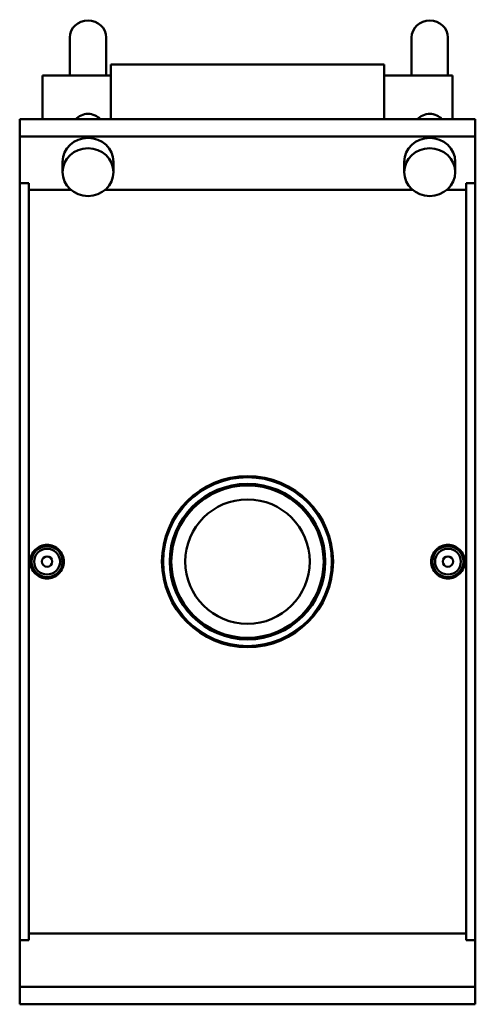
# Model space of a CAD drawing. Header units: inches. Extents: x -10.1 to 53.8, y 0.6 to 56.1.
# Tile 4 of 8: x 13.6 to 20.5, y 33.4 to 48.4. Entities that reach past the tile are written whole.
import ezdxf

# ---------------------------------------------------------------- set-up
doc = ezdxf.new("R2010")
doc.units = ezdxf.units.IN
doc.header["$MEASUREMENT"] = 0
doc.layers.add('Visible (ANSI)', color=7, linetype='Continuous', lineweight=50)
doc.layers.add('Visible Narrow (ANSI)', color=7, linetype='Continuous', lineweight=35)

msp = doc.modelspace()

# ---------------------------------------------------------------- linework, layer by layer
at = {"layer": 'Visible (ANSI)'}
for p, q in [((14.335, 47.55), (14.335, 48.129)), ((14.888, 47.55), (14.888, 48.129)), ((19.533, 47.55), (19.533, 48.129)), ((20.085, 47.55), (20.085, 48.129)), ((14.958, 47.716), (14.958, 46.889)), ((14.958, 47.716), (19.116, 47.716)), ((19.116, 46.889), (19.116, 47.716)), ((13.918, 47.55), (13.918, 46.889)), ((13.918, 47.55), (14.958, 47.55)), ((19.116, 47.55), (20.155, 47.55)), ((20.155, 46.889), (20.155, 47.55)), ((13.572, 46.625), (13.572, 46.889)), ((13.572, 46.889), (20.502, 46.889)), ((20.502, 46.625), (20.502, 46.889)), ((13.572, 45.914), (13.572, 46.625)), ((13.572, 46.625), (20.502, 46.625)), ((20.502, 45.914), (20.502, 46.625)), ((14.225, 46.239), (14.225, 46.081)), ((14.998, 46.239), (14.998, 46.081)), ((19.422, 46.239), (19.422, 46.081)), ((20.196, 46.239), (20.196, 46.081)), ((13.572, 34.401), (13.572, 45.914)), ((13.572, 45.914), (13.71, 45.914)), ((13.71, 34.401), (13.71, 45.914)), ((20.363, 45.914), (20.502, 45.914)), ((20.363, 45.914), (20.363, 34.401)), ((20.502, 45.914), (20.502, 34.401)), ((14.354, 45.81), (13.71, 45.81)), ((19.551, 45.81), (14.869, 45.81)), ((20.363, 45.81), (20.066, 45.81)), ((13.71, 34.505), (20.363, 34.505)), ((13.572, 34.401), (13.572, 33.69)), ((13.71, 34.401), (13.572, 34.401)), ((20.502, 34.401), (20.363, 34.401)), ((20.502, 34.401), (20.502, 33.69)), ((13.572, 33.69), (20.502, 33.69)), ((13.572, 33.69), (13.572, 33.426)), ((20.502, 33.69), (20.502, 33.426)), ((13.572, 33.426), (20.502, 33.426))]:
    msp.add_line(p, q, dxfattribs=at)
for centre, radius in [((17.037, 40.158), 1.301), ((17.037, 40.158), 1.183), ((17.037, 40.158), 1.159), ((17.037, 40.158), 0.946), ((13.988, 40.158), 0.236), ((13.988, 40.158), 0.197), ((20.086, 40.158), 0.236), ((20.086, 40.158), 0.197), ((13.988, 40.158), 0.0787), ((20.086, 40.158), 0.0787)]:
    msp.add_circle(centre, radius, dxfattribs=at)
for centre, major_axis in [((14.611, 48.129), (-0.276, 0)), ((19.809, 48.129), (-0.276, 0)), ((14.611, 46.239), (-0.387, 0)), ((19.809, 46.239), (-0.387, 0))]:
    msp.add_ellipse(centre, major_axis=major_axis, ratio=0.939693, start_param=3.141593, end_param=6.283185, dxfattribs=at)
for centre in [(14.611, 46.081), (19.809, 46.081)]:
    msp.add_ellipse(centre, major_axis=(-0.387, 0), ratio=0.939693, dxfattribs=at)
for points, knots in [([(14.426, 46.889), (14.448, 46.911), (14.476, 46.93), (14.539, 46.959), (14.576, 46.967), (14.611, 46.967)], [3.7842448, 3.7842448, 3.7842448, 3.7842448, 4.0187881, 4.0187881, 4.2871157, 4.2871157, 4.2871157, 4.2871157]), ([(14.611, 46.967), (14.647, 46.967), (14.684, 46.959), (14.747, 46.93), (14.774, 46.911), (14.797, 46.889)], [0, 0, 0, 0, 0.2683276, 0.2683276, 0.5028708, 0.5028708, 0.5028708, 0.5028708]), ([(19.623, 46.889), (19.646, 46.911), (19.673, 46.93), (19.736, 46.959), (19.774, 46.967), (19.809, 46.967)], [3.7842448, 3.7842448, 3.7842448, 3.7842448, 4.0187881, 4.0187881, 4.2871157, 4.2871157, 4.2871157, 4.2871157]), ([(19.809, 46.967), (19.844, 46.967), (19.881, 46.959), (19.945, 46.93), (19.972, 46.911), (19.994, 46.889)], [0, 0, 0, 0, 0.2683276, 0.2683276, 0.5028708, 0.5028708, 0.5028708, 0.5028708]), ([(13.988, 39.902), (13.956, 39.902), (13.921, 39.909), (13.859, 39.935), (13.83, 39.954), (13.785, 40), (13.765, 40.028), (13.739, 40.091), (13.733, 40.125), (13.733, 40.19), (13.739, 40.224), (13.765, 40.287), (13.785, 40.315), (13.83, 40.361), (13.859, 40.38), (13.921, 40.407), (13.956, 40.413), (14.02, 40.413), (14.054, 40.407), (14.117, 40.38), (14.145, 40.361), (14.191, 40.315), (14.21, 40.287), (14.236, 40.224), (14.243, 40.19), (14.243, 40.125), (14.236, 40.091), (14.21, 40.028), (14.191, 40), (14.145, 39.954), (14.117, 39.935), (14.054, 39.909), (14.02, 39.902), (13.988, 39.902)], [0, 0, 0, 0, 0.244305, 0.244305, 0.488611, 0.488611, 0.732858, 0.732858, 0.977104, 0.977104, 1.221351, 1.221351, 1.465598, 1.465598, 1.709903, 1.709903, 1.954208, 1.954208, 2.198514, 2.198514, 2.442819, 2.442819, 2.687066, 2.687066, 2.931313, 2.931313, 3.175559, 3.175559, 3.419806, 3.419806, 3.664112, 3.664112, 3.908417, 3.908417, 3.908417, 3.908417]), ([(20.086, 39.902), (20.054, 39.902), (20.02, 39.909), (19.957, 39.935), (19.928, 39.954), (19.883, 40), (19.863, 40.028), (19.837, 40.091), (19.831, 40.125), (19.831, 40.19), (19.837, 40.224), (19.863, 40.287), (19.883, 40.315), (19.928, 40.361), (19.957, 40.38), (20.02, 40.407), (20.054, 40.413), (20.118, 40.413), (20.152, 40.407), (20.215, 40.38), (20.244, 40.361), (20.289, 40.315), (20.309, 40.287), (20.335, 40.224), (20.341, 40.19), (20.341, 40.125), (20.335, 40.091), (20.309, 40.028), (20.289, 40), (20.244, 39.954), (20.215, 39.935), (20.152, 39.909), (20.118, 39.902), (20.086, 39.902)], [0, 0, 0, 0, 0.244305, 0.244305, 0.488611, 0.488611, 0.732858, 0.732858, 0.977104, 0.977104, 1.221351, 1.221351, 1.465598, 1.465598, 1.709903, 1.709903, 1.954208, 1.954208, 2.198514, 2.198514, 2.442819, 2.442819, 2.687066, 2.687066, 2.931313, 2.931313, 3.175559, 3.175559, 3.419806, 3.419806, 3.664112, 3.664112, 3.908417, 3.908417, 3.908417, 3.908417])]:
    msp.add_open_spline(points, degree=3, knots=knots, dxfattribs=at)
at = {"layer": 'Visible Narrow (ANSI)'}
msp.add_circle((17.037, 40.158), 1.278, dxfattribs=at)

doc.saveas('drawing.dxf')
